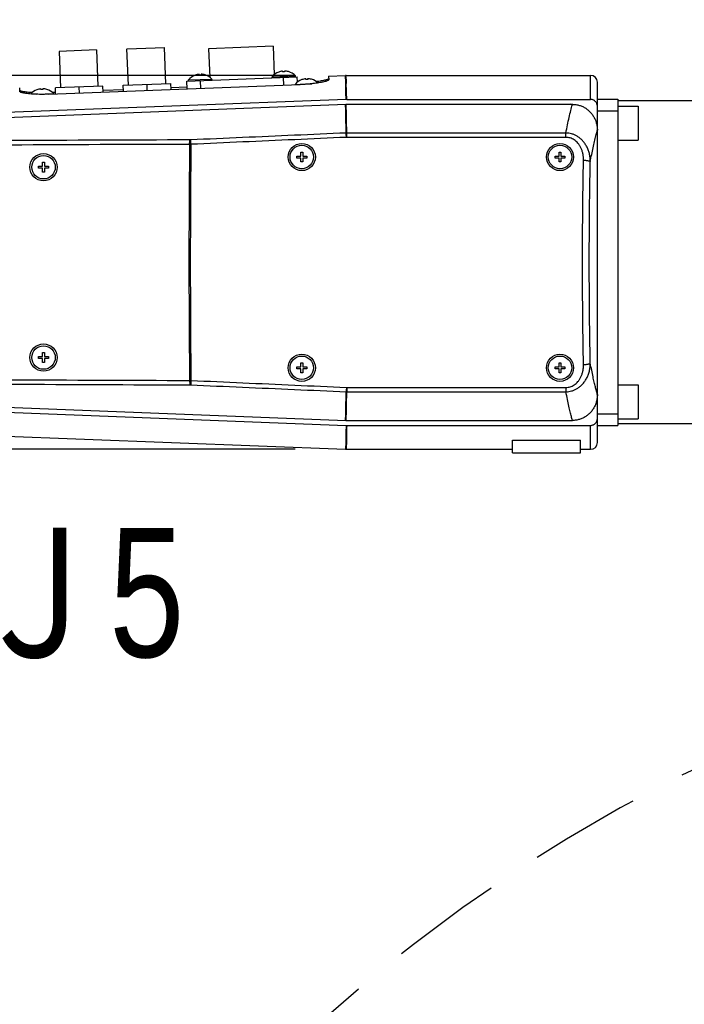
# Model space of a CAD drawing. Header units: millimetres. Extents: x 0 to 594, y 0 to 420.
# Tile 54 of 256: x 348 to 367, y 298 to 327. Entities that reach past the tile are written whole.
import ezdxf

# ---------------------------------------------------------------- set-up
doc = ezdxf.new("R2010")
doc.units = ezdxf.units.MM
doc.header["$LTSCALE"] = 32.67
doc.linetypes.add('PHANTOM', pattern=[0.8, 0.45, -0.05, 0.1, -0.05, 0.1, -0.05])
doc.layers.get('0').update_dxf_attribs({"linetype": 'CONTINUOUS'})
for name, color, linetype in [('CRV', 7, 'CONTINUOUS'), ('DRA_ITEM', 7, 'CONTINUOUS'), ('DRIV_DIM', 7, 'CONTINUOUS')]:
    doc.layers.add(name, color=color, linetype=linetype)
doc.styles.get("Standard").update_dxf_attribs({"font": 'MS PGothic.ttf', "width": 0.8})
doc.dimstyles.new('DIMSTYLE_1', dxfattribs={"dimtxt": 3.8, "dimasz": 1.8, "dimexe": 0.18, "dimexo": 0.0625, "dimgap": 0.09, "dimtad": 1, "dimdec": 3, "dimlfac": 10, "dimdsep": 46, "dimtxsty": 'STANDARD', "dimblk": 'OPEN', "dimblk1": 'OPEN', "dimblk2": 'OPEN', "dimcen": 0.09, "dimadec": 0, "dimazin": 0, "dimtp": 0.001, "dimtm": 0.001, "dimtfac": 1, "dimtdec": 3, "dimtofl": 0, "dimtmove": 0, "dimatfit": 3, "dimldrblk": 'OPEN', "dimfxl": 1, "dimtolj": 1, "dimarcsym": 0})
doc.dimstyles.new('DIMSTYLE_10', dxfattribs={"dimtxt": 3.8, "dimasz": 1.8, "dimexe": 0.18, "dimexo": 0.0625, "dimgap": 0.09, "dimtad": 1, "dimdec": 1, "dimlfac": 10, "dimdsep": 46, "dimtxsty": 'STANDARD', "dimblk": 'OPEN', "dimblk1": 'OPEN', "dimblk2": 'OPEN', "dimcen": 0.09, "dimadec": 0, "dimazin": 0, "dimtp": 0.1, "dimtm": 0.1, "dimtfac": 1, "dimtdec": 1, "dimtofl": 0, "dimtmove": 0, "dimatfit": 3, "dimldrblk": 'OPEN', "dimfxl": 1, "dimtolj": 1, "dimarcsym": 0})
doc.dimstyles.new('DIMSTYLE_3', dxfattribs={"dimtxt": 3.8, "dimasz": 1.8, "dimexe": 0.18, "dimexo": 0.0625, "dimgap": 0.09, "dimtad": 1, "dimdec": 3, "dimlfac": 10, "dimdsep": 46, "dimtxsty": 'STANDARD', "dimblk": 'OPEN', "dimblk1": 'OPEN', "dimblk2": 'OPEN', "dimcen": 0.09, "dimadec": 0, "dimazin": 0, "dimtp": 0.5, "dimtm": 0.5, "dimtfac": 1, "dimtdec": 3, "dimtofl": 0, "dimtmove": 0, "dimatfit": 3, "dimldrblk": 'OPEN', "dimfxl": 1, "dimtolj": 1, "dimarcsym": 0})

# ---------------------------------------------------------------- blocks, each defined once
blk = doc.blocks.new('_OPEN')
at = {"color": 0, "linetype": 'ByBlock'}
for p, q in [((0, 0), (-1, 0.342)), ((-1, -0.342), (0, 0)), ((-1, 0), (0, 0))]:
    blk.add_line(p, q, dxfattribs=at)
blk = doc.blocks.new('*D8')
at = {"layer": 'DRIV_DIM', "color": 2, "linetype": 'Continuous'}
for p, q in [((336.906, 329.81), (336.906, 378.378)), ((388.906, 320.192), (388.906, 378.378)), ((336.906, 376.378), (362.906, 376.378)), ((388.906, 376.378), (362.906, 376.378))]:
    blk.add_line(p, q, dxfattribs=at)
at = {"layer": 'DRIV_DIM', "color": 2, "linetype": 'Continuous', "xscale": 1.8, "yscale": 1.8, "zscale": 1.8, "rotation": 180}
blk.add_blockref('_OPEN', (336.906, 376.378), dxfattribs=at)
at = {"layer": 'DRIV_DIM', "color": 2, "linetype": 'Continuous', "xscale": 1.8, "yscale": 1.8, "zscale": 1.8}
blk.add_blockref('_OPEN', (388.906, 376.378), dxfattribs=at)
at = {"layer": 'DRIV_DIM', "color": 2, "linetype": 'Continuous', "width": 0.8}
blk.add_text('520', height=3.8, dxfattribs=at).set_placement((354.001, 377.328))
blk = doc.blocks.new('*D11')
at = {"layer": 'DRIV_DIM', "color": 2, "linetype": 'Continuous'}
for p, q in [((337.656, 321.194), (346.895, 337.196)), ((335.406, 319.895), (316.927, 319.895))]:
    blk.add_line(p, q, dxfattribs=at)
for points in [[(344.012, 335.737), (345.895, 335.464), (344.574, 336.833)], [(318.403, 321.723), (318.927, 319.895), (319.632, 321.662)]]:
    blk.add_lwpolyline(points, dxfattribs=at)
for start, end in [(60, 120), (120, 180)]:
    blk.add_arc((336.906, 319.895), 17.978, start, end, dxfattribs=at)
at = {"layer": 'DRIV_DIM', "color": 2, "linetype": 'Continuous', "width": 0.766667}
blk.add_text('120%%d', height=3.8, rotation=-22.7991, dxfattribs=at).set_placement((339.39, 340.841))
blk = doc.blocks.new('*D32')
at = {"layer": 'DRIV_DIM', "color": 2, "linetype": 'Continuous'}
for p, q in [((328.906, 321.395), (328.906, 385.829)), ((388.906, 320.192), (388.906, 385.829)), ((328.906, 383.829), (358.906, 383.829)), ((388.906, 383.829), (358.906, 383.829))]:
    blk.add_line(p, q, dxfattribs=at)
at = {"layer": 'DRIV_DIM', "color": 2, "linetype": 'Continuous', "xscale": 1.8, "yscale": 1.8, "zscale": 1.8, "rotation": 180}
blk.add_blockref('_OPEN', (328.906, 383.829), dxfattribs=at)
at = {"layer": 'DRIV_DIM', "color": 2, "linetype": 'Continuous', "xscale": 1.8, "yscale": 1.8, "zscale": 1.8}
blk.add_blockref('_OPEN', (388.906, 383.829), dxfattribs=at)
at = {"layer": 'DRIV_DIM', "color": 2, "linetype": 'Continuous', "width": 0.8}
blk.add_text('600', height=3.8, dxfattribs=at).set_placement((353.159, 384.779))
blk = doc.blocks.new('*D33')
at = {"layer": 'DRIV_DIM', "color": 2, "linetype": 'Continuous'}
for p, q in [((287.953, 263.395), (287.953, 393.96)), ((396.906, 252.945), (396.906, 393.96)), ((287.953, 391.96), (342.43, 391.96)), ((396.906, 391.96), (342.43, 391.96))]:
    blk.add_line(p, q, dxfattribs=at)
at = {"layer": 'DRIV_DIM', "color": 2, "linetype": 'Continuous', "xscale": 1.8, "yscale": 1.8, "zscale": 1.8, "rotation": 180}
blk.add_blockref('_OPEN', (287.953, 391.96), dxfattribs=at)
at = {"layer": 'DRIV_DIM', "color": 2, "linetype": 'Continuous', "xscale": 1.8, "yscale": 1.8, "zscale": 1.8}
blk.add_blockref('_OPEN', (396.906, 391.96), dxfattribs=at)
at = {"layer": 'DRIV_DIM', "color": 2, "linetype": 'Continuous', "width": 0.8}
blk.add_text('1089.5', height=3.8, dxfattribs=at).set_placement((332.034, 392.91))
blk = doc.blocks.new('*D35')
at = {"layer": 'DRIV_DIM', "color": 2, "linetype": 'Continuous'}
for p, q in [((279.953, 334.299), (279.953, 401.026)), ((396.906, 252.945), (396.906, 401.026)), ((279.953, 399.026), (338.43, 399.026)), ((396.906, 399.026), (338.43, 399.026)), ((279.953, 263.395), (279.953, 320.68))]:
    blk.add_line(p, q, dxfattribs=at)
at = {"layer": 'DRIV_DIM', "color": 2, "linetype": 'Continuous', "xscale": 1.8, "yscale": 1.8, "zscale": 1.8, "rotation": 180}
blk.add_blockref('_OPEN', (279.953, 399.026), dxfattribs=at)
at = {"layer": 'DRIV_DIM', "color": 2, "linetype": 'Continuous', "xscale": 1.8, "yscale": 1.8, "zscale": 1.8}
blk.add_blockref('_OPEN', (396.906, 399.026), dxfattribs=at)
at = {"layer": 'DRIV_DIM', "color": 2, "linetype": 'Continuous', "width": 0.8}
blk.add_text('1169.5', height=3.8, dxfattribs=at).set_placement((321.596, 399.976))
blk = doc.blocks.new('*D37')
at = {"layer": 'DRIV_DIM', "color": 2, "linetype": 'Continuous'}
for p, q in [((387.406, 362.847), (269.037, 362.847)), ((271.037, 362.847), (271.037, 295.371)), ((271.037, 227.895), (271.037, 295.371)), ((278.453, 227.895), (269.037, 227.895))]:
    blk.add_line(p, q, dxfattribs=at)
at = {"layer": 'DRIV_DIM', "color": 2, "linetype": 'Continuous', "xscale": 1.8, "yscale": 1.8, "zscale": 1.8}
for p, rotation in [((271.037, 362.847), 90), ((271.037, 227.895), 270)]:
    blk.add_blockref('_OPEN', p, dxfattribs=dict(at, rotation=rotation))
at = {"layer": 'DRIV_DIM', "color": 2, "linetype": 'Continuous', "width": 0.8}
blk.add_text('1349.5', height=3.8, rotation=90, dxfattribs=at).set_placement((270.087, 283.971))
blk = doc.blocks.new('*D39')
at = {"layer": 'DRIV_DIM', "color": 2, "linetype": 'Continuous'}
for p, q in [((387.406, 370.847), (259.802, 370.847)), ((261.802, 370.847), (261.802, 299.371)), ((261.802, 227.895), (261.802, 299.371)), ((278.453, 227.895), (259.802, 227.895))]:
    blk.add_line(p, q, dxfattribs=at)
at = {"layer": 'DRIV_DIM', "color": 2, "linetype": 'Continuous', "xscale": 1.8, "yscale": 1.8, "zscale": 1.8}
for p, rotation in [((261.802, 370.847), 90), ((261.802, 227.895), 270)]:
    blk.add_blockref('_OPEN', p, dxfattribs=dict(at, rotation=rotation))
at = {"layer": 'DRIV_DIM', "color": 2, "linetype": 'Continuous', "width": 0.8}
blk.add_text('1429.5', height=3.8, rotation=90, dxfattribs=at).set_placement((260.852, 279.281))
blk = doc.blocks.new('*D45')
at = {"layer": 'DRIV_DIM', "color": 2, "linetype": 'Continuous'}
for p, q in [((356.015, 325.395), (301.638, 325.395)), ((303.638, 325.395), (303.638, 319.895)), ((303.638, 314.395), (303.638, 319.895)), ((356.015, 314.395), (301.638, 314.395))]:
    blk.add_line(p, q, dxfattribs=at)
at = {"layer": 'DRIV_DIM', "color": 2, "linetype": 'Continuous', "xscale": 1.8, "yscale": 1.8, "zscale": 1.8}
for p, rotation in [((303.638, 325.395), 90), ((303.638, 314.395), 270)]:
    blk.add_blockref('_OPEN', p, dxfattribs=dict(at, rotation=rotation))
at = {"layer": 'DRIV_DIM', "color": 2, "linetype": 'Continuous', "width": 0.8}
blk.add_text('110', height=3.8, rotation=90, dxfattribs=at).set_placement((302.688, 315.679))

msp = doc.modelspace()

# ---------------------------------------------------------------- linework, layer by layer
at = {"color": 7, "linetype": 'Continuous'}
for p, q in [((351.10365, 325.10928), (351.06269, 326.1785)), ((351.06287, 326.1785), (352.16169, 326.22061)), ((352.20285, 325.1514), (352.16188, 326.22061)), ((353.46437, 326.18045), (353.4964, 325.34448)), ((355.3629, 326.25319), (353.46445, 326.18045)), ((355.36298, 326.25319), (355.39501, 325.41723)), ((349.06415, 326.10193), (349.10512, 325.03271)), ((350.16316, 326.14403), (349.06434, 326.10193)), ((350.16335, 326.14404), (350.20431, 325.07482)), ((352.82547, 325.22529), (356.07309, 325.34972)), ((353.06845, 325.4003), (353.06841, 325.40127)), ((353.18436, 325.40475), (353.1835, 325.42731)), ((353.24146, 325.42953), (353.24232, 325.40697)), ((353.3582, 325.41237), (353.35824, 325.41141)), ((355.33282, 325.35564), (356.02231, 325.38206)), ((355.33413, 325.32141), (355.33282, 325.35564)), ((355.52765, 325.49453), (355.52761, 325.49549)), ((355.64356, 325.49897), (355.6427, 325.52153)), ((355.70065, 325.52376), (355.70152, 325.50119)), ((355.8174, 325.50659), (355.81743, 325.50563)), ((356.02363, 325.34782), (356.02231, 325.38206)), ((356.07892, 325.19751), (356.07309, 325.34972)), ((356.99779, 325.37514), (357.4962, 325.39424)), ((356.99779, 325.37514), (357.00188, 325.26853)), ((357.51567, 325.39461), (364.70593, 325.39461)), ((347.90855, 324.92013), (347.90447, 325.02674)), ((348.76216, 324.84216), (356.15674, 325.12548)), ((350.3542, 325.08057), (348.95523, 325.02697)), ((348.96202, 324.84982), (348.95523, 325.02697)), ((349.6615, 324.87662), (349.65471, 325.05377)), ((350.36099, 324.90342), (350.3542, 325.08057)), ((350.95376, 325.10354), (352.35274, 325.15714)), ((350.96055, 324.92639), (350.95376, 325.10354)), ((351.66004, 324.95319), (351.65325, 325.13034)), ((352.35952, 324.97999), (352.35274, 325.15714)), ((352.35734, 325.0369), (352.83199, 325.05509)), ((352.83417, 324.99818), (352.82547, 325.22529)), ((352.87362, 325.26142), (353.56312, 325.28784)), ((352.87494, 325.22718), (352.87362, 325.26142)), ((353.56443, 325.2536), (353.56312, 325.28784)), ((356.0114, 325.13146), (356.50479, 325.15036)), ((356.01184, 325.11993), (356.0114, 325.13146)), ((356.20623, 325.27034), (356.20619, 325.27131)), ((356.32214, 325.27478), (356.32128, 325.29735)), ((356.37923, 325.29957), (356.3801, 325.277)), ((356.49598, 325.28241), (356.49601, 325.28145)), ((364.90593, 314.59461), (364.90593, 325.19461)), ((348.41195, 324.97171), (348.41191, 324.97267)), ((348.41322, 324.84034), (348.90661, 324.85924)), ((348.52786, 324.97615), (348.527, 324.99872)), ((348.58495, 325.00094), (348.58582, 324.97837)), ((348.7017, 324.98378), (348.70173, 324.98281)), ((348.85818, 324.90284), (348.95983, 324.90673)), ((348.90706, 324.84771), (348.90661, 324.85924)), ((350.35881, 324.96033), (350.95837, 324.9833)), ((339.80729, 323.86113), (357.50593, 324.54461)), ((357.51022, 324.68928), (339.84654, 324.01251)), ((357.50593, 324.54461), (364.17192, 324.54461)), ((357.52865, 324.68964), (364.70593, 324.68964)), ((364.90593, 324.69461), (365.50593, 324.69461)), ((365.50593, 324.69461), (365.50593, 315.09461)), ((376.90593, 324.64461), (365.50593, 324.64461)), ((365.50593, 324.49461), (366.10593, 324.49461)), ((366.10593, 324.49461), (366.10593, 323.49461)), ((364.90593, 324.35135), (365.50593, 324.35135)), ((365.50593, 323.49461), (366.10593, 323.49461)), ((356.06093, 322.96561), (356.06093, 323.02361)), ((356.06093, 323.02361), (356.17693, 323.02361)), ((356.17693, 323.02361), (356.17693, 323.13961)), ((356.17693, 323.13961), (356.23493, 323.13961)), ((356.23493, 323.13961), (356.23493, 323.02361)), ((356.23493, 323.02361), (356.35093, 323.02361)), ((356.35093, 323.02361), (356.35093, 322.96561)), ((363.66093, 322.96561), (363.66093, 323.02361)), ((363.66093, 323.02361), (363.77693, 323.02361)), ((363.77693, 323.02361), (363.77693, 323.13961)), ((363.77693, 323.13961), (363.83493, 323.13961)), ((363.83493, 323.13961), (363.83493, 323.02361)), ((363.83493, 323.02361), (363.95093, 323.02361)), ((363.95093, 323.02361), (363.95093, 322.96561)), ((348.46093, 322.66561), (348.46093, 322.72361)), ((348.46093, 322.72361), (348.57693, 322.72361)), ((348.57693, 322.72361), (348.57693, 322.83961)), ((348.57693, 322.83961), (348.63493, 322.83961)), ((348.63493, 322.83961), (348.63493, 322.72361)), ((348.63493, 322.72361), (348.75093, 322.72361)), ((348.75093, 322.72361), (348.75093, 322.66561)), ((356.17693, 322.96561), (356.06093, 322.96561)), ((356.17693, 322.84961), (356.17693, 322.96561)), ((356.23493, 322.84961), (356.17693, 322.84961)), ((356.23493, 322.96561), (356.23493, 322.84961)), ((356.35093, 322.96561), (356.23493, 322.96561)), ((363.77693, 322.96561), (363.66093, 322.96561)), ((363.77693, 322.84961), (363.77693, 322.96561)), ((363.83493, 322.84961), (363.77693, 322.84961)), ((363.83493, 322.96561), (363.83493, 322.84961)), ((363.95093, 322.96561), (363.83493, 322.96561)), ((348.57693, 322.66561), (348.46093, 322.66561)), ((348.57693, 322.54961), (348.57693, 322.66561)), ((348.63493, 322.54961), (348.57693, 322.54961)), ((348.63493, 322.66561), (348.63493, 322.54961)), ((348.75093, 322.66561), (348.63493, 322.66561)), ((348.57693, 317.12361), (348.57693, 317.23961)), ((348.57693, 317.23961), (348.63493, 317.23961)), ((348.63493, 317.23961), (348.63493, 317.12361)), ((348.46093, 317.06561), (348.46093, 317.12361)), ((348.46093, 317.12361), (348.57693, 317.12361)), ((348.57693, 317.06561), (348.46093, 317.06561)), ((348.57693, 316.94961), (348.57693, 317.06561)), ((348.63493, 316.94961), (348.57693, 316.94961)), ((348.63493, 317.12361), (348.75093, 317.12361)), ((348.63493, 317.06561), (348.63493, 316.94961)), ((348.75093, 317.06561), (348.63493, 317.06561)), ((348.75093, 317.12361), (348.75093, 317.06561)), ((356.17693, 316.82361), (356.17693, 316.93961)), ((356.17693, 316.93961), (356.23493, 316.93961)), ((356.23493, 316.93961), (356.23493, 316.82361)), ((363.77693, 316.82361), (363.77693, 316.93961)), ((363.77693, 316.93961), (363.83493, 316.93961)), ((363.83493, 316.93961), (363.83493, 316.82361)), ((356.06093, 316.76561), (356.06093, 316.82361)), ((356.06093, 316.82361), (356.17693, 316.82361)), ((356.17693, 316.76561), (356.06093, 316.76561)), ((356.17693, 316.64961), (356.17693, 316.76561)), ((356.23493, 316.64961), (356.17693, 316.64961)), ((356.23493, 316.82361), (356.35093, 316.82361)), ((356.23493, 316.76561), (356.23493, 316.64961)), ((356.35093, 316.76561), (356.23493, 316.76561)), ((356.35093, 316.82361), (356.35093, 316.76561)), ((363.66093, 316.76561), (363.66093, 316.82361)), ((363.66093, 316.82361), (363.77693, 316.82361)), ((363.77693, 316.76561), (363.66093, 316.76561)), ((363.77693, 316.64961), (363.77693, 316.76561)), ((363.83493, 316.64961), (363.77693, 316.64961)), ((363.83493, 316.82361), (363.95093, 316.82361)), ((363.83493, 316.76561), (363.83493, 316.64961)), ((363.95093, 316.76561), (363.83493, 316.76561)), ((363.95093, 316.82361), (363.95093, 316.76561)), ((365.50593, 316.29461), (366.10593, 316.29461)), ((366.10593, 316.29461), (366.10593, 315.29461)), ((339.80729, 315.92809), (357.50593, 315.24461)), ((339.84654, 315.77671), (357.51022, 315.09994)), ((357.50593, 315.24461), (364.17192, 315.24461)), ((364.90593, 315.43787), (365.50593, 315.43787)), ((365.50593, 315.29461), (366.10593, 315.29461)), ((357.52865, 315.09958), (364.70593, 315.09958)), ((364.90593, 315.09461), (365.50593, 315.09461)), ((376.90593, 315.14461), (365.50593, 315.14461)), ((347.156, 314.79116), (357.4962, 314.39498)), ((362.40593, 314.29461), (362.40593, 314.66895)), ((362.40593, 314.66895), (364.40593, 314.66895)), ((364.40593, 314.29461), (364.40593, 314.66895)), ((357.51567, 314.39461), (362.40593, 314.39461)), ((364.40593, 314.39461), (364.70593, 314.39461)), ((362.40593, 314.29461), (364.40593, 314.29461))]:
    msp.add_line(p, q, dxfattribs=at)
at = {"color": 9, "linetype": 'Continuous'}
for p, q in [((355.68208, 325.10729), (355.67338, 325.3344)), ((364.70593, 324.68964), (364.70593, 325.39461)), ((353.23388, 325.01349), (353.22518, 325.2406)), ((357.53103, 323.5736), (357.53103, 323.70087)), ((363.9812, 323.70087), (357.53103, 323.70087)), ((363.9812, 323.5736), (357.53103, 323.5736)), ((363.9812, 323.5736), (363.9812, 323.70087)), ((357.53103, 316.21562), (357.53103, 316.08835)), ((357.53103, 316.21562), (363.9812, 316.21562)), ((357.53103, 316.08835), (363.9812, 316.08835)), ((363.9812, 316.21562), (363.9812, 316.08835)), ((364.70593, 314.39461), (364.70593, 315.09958))]:
    msp.add_line(p, q, dxfattribs=at)
at = {"color": 7, "linetype": 'Continuous'}
for centre, radius in [((356.20593, 322.99461), 0.4), ((356.20593, 322.99461), 0.345), ((363.80593, 322.99461), 0.4), ((363.80593, 322.99461), 0.345), ((348.60593, 322.69461), 0.4), ((348.60593, 322.69461), 0.345), ((348.60593, 317.09461), 0.4), ((348.60593, 317.09461), 0.345), ((356.20593, 316.79461), 0.4), ((356.20593, 316.79461), 0.345), ((363.80593, 316.79461), 0.4), ((363.80593, 316.79461), 0.345)]:
    msp.add_circle(centre, radius, dxfattribs=at)
for centre, radius, start, end in [((353.23002, 324.97059), 0.46, 110.610213, 140.784545), ((353.23002, 324.97059), 0.45908, 95.815904, 110.606041), ((353.23002, 324.97059), 0.43655, 88.385197, 96.003138), ((353.23002, 324.97059), 0.45908, 73.782293, 88.572431), ((353.23002, 324.97059), 0.46, 43.603789, 73.778122), ((355.68922, 325.06481), 0.46, 110.610213, 140.784545), ((355.68922, 325.06481), 0.45908, 95.815904, 110.606041), ((355.68922, 325.06481), 0.43655, 88.385197, 96.003138), ((355.68922, 325.06481), 0.45908, 73.782293, 88.572431), ((355.68922, 325.06481), 0.46, 43.603789, 73.778122), ((357.51551, 324.89461), 0.5, 90, 92.194167), ((364.70593, 325.19461), 0.2, 0, 90), ((356.3678, 324.84063), 0.46, 110.610357, 140.784545), ((356.3678, 324.84063), 0.45908, 95.815904, 110.606041), ((356.3678, 324.84063), 0.43655, 88.385197, 96.003138), ((356.3678, 324.84063), 0.45908, 73.782293, 88.572431), ((356.3678, 324.84063), 0.46, 46.428993, 73.777978), ((348.57352, 324.542), 0.46, 110.610357, 137.959334), ((348.57352, 324.542), 0.45908, 95.815904, 110.606041), ((348.57352, 324.542), 0.43655, 88.385197, 96.003138), ((348.57352, 324.542), 0.45908, 73.782293, 88.572431), ((348.57352, 324.542), 0.46, 43.603789, 73.777978), ((364.10593, 323.74461), 0.8, 85.272746, 90), ((364.10593, 316.04461), 0.8, 357.423533, 360), ((364.70593, 314.59461), 0.2, 270, 360), ((357.51551, 314.89461), 0.5, 267.805833, 270)]:
    msp.add_arc(centre, radius, start, end, dxfattribs=at)
at = {"color": 9, "linetype": 'Continuous'}
for points, knots in [([(357.52865, 324.68964), (357.52692, 324.78213), (357.52917, 324.93911), (357.50828, 325.16453), (357.53981, 325.27062), (357.49233, 325.38586), (357.51567, 325.38586)], [0, 0, 0, 0, 0.277515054, 0.486546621, 0.626329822, 0.696342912, 0.696342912, 0.696342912, 0.696342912]), ([(357.51022, 324.68928), (357.50841, 324.78176), (357.50542, 324.93356), (357.50066, 325.17564), (357.49924, 325.24823), (357.49608, 325.40882), (357.49654, 325.38548)], [0, 0, 0, 0, 0.277477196, 0.486499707, 0.626294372, 0.696329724, 0.696329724, 0.696329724, 0.696329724]), ([(357.50264, 324.24436), (357.5023, 324.26146), (357.50032, 324.36142), (357.49834, 324.46138), (357.4967, 324.54425)], [0, 0, 0, 0, 0.051284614, 0.299947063, 0.299947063, 0.299947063, 0.299947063]), ([(357.52081, 324.24472), (357.52049, 324.26181), (357.51861, 324.36177), (357.51673, 324.46174), (357.51518, 324.54461)], [0, 0, 0, 0, 0.051292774, 0.299947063, 0.299947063, 0.299947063, 0.299947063]), ([(363.9812, 323.70087), (363.99615, 323.78042), (364.02612, 323.9335), (364.07335, 324.15365), (364.12077, 324.35402), (364.15403, 324.48059), (364.17062, 324.54)], [0, 0, 0, 0, 0.242808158, 0.467946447, 0.675433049, 0.860479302, 0.860479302, 0.860479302, 0.860479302]), ([(357.51342, 323.7005), (357.51134, 323.80507), (357.50775, 323.98635), (357.50416, 324.16764), (357.50264, 324.24436)], [0, 0, 0, 0, 0.313753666, 0.543968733, 0.543968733, 0.543968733, 0.543968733]), ([(357.53103, 323.70087), (357.52907, 323.80544), (357.52566, 323.98672), (357.52225, 324.168), (357.52081, 324.24472)], [0, 0, 0, 0, 0.31374157, 0.543938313, 0.543938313, 0.543938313, 0.543938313]), ([(357.51342, 323.7005), (357.00592, 323.67798), (355.9899, 323.63294), (354.4643, 323.56548), (353.44618, 323.52058), (352.93661, 323.49814)], [0, 0, 0, 0, 1.52397209, 3.05106507, 4.5812797, 4.5812797, 4.5812797, 4.5812797]), ([(357.52046, 323.57336), (357.01297, 323.55053), (355.99694, 323.50486), (354.47134, 323.43647), (353.45322, 323.39094), (352.94364, 323.36819)], [0, 0, 0, 0, 1.52401671, 3.0511549, 4.58141457, 4.58141457, 4.58141457, 4.58141457]), ([(357.52046, 323.57336), (357.51982, 323.58675), (357.51857, 323.61201), (357.51671, 323.6471), (357.51505, 323.6761), (357.51395, 323.69321), (357.51341, 323.7005)], [0, 0, 0, 0, 0.040198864, 0.075894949, 0.105404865, 0.127337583, 0.127337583, 0.127337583, 0.127337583]), ([(357.53103, 323.70087), (357.52809, 323.70087), (357.52222, 323.7008), (357.51635, 323.70062), (357.51342, 323.7005)], [0, 0, 0, 0, 0.0088079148, 0.0176194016, 0.0176194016, 0.0176194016, 0.0176194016]), ([(364.69786, 322.85592), (364.69816, 322.89666), (364.69381, 322.97759), (364.67264, 323.09579), (364.63786, 323.2075), (364.59091, 323.31032), (364.53359, 323.40242), (364.46777, 323.48262), (364.39513, 323.55048), (364.317, 323.60588), (364.2348, 323.64867), (364.1503, 323.67879), (364.06553, 323.6965), (364.00895, 323.70064), (363.9812, 323.70087)], [0, 0, 0, 0, 0.12223268, 0.24238672, 0.35936439, 0.47229777, 0.58056459, 0.68390888, 0.78265409, 0.87789911, 0.97036413, 1.05978954, 1.14616833, 1.22941686, 1.22941686, 1.22941686, 1.22941686]), ([(364.49862, 322.90113), (364.49927, 322.93377), (364.49695, 322.99846), (364.48271, 323.09303), (364.45842, 323.18231), (364.4251, 323.26439), (364.38403, 323.33784), (364.33658, 323.40171), (364.28395, 323.45566), (364.22713, 323.4996), (364.16714, 323.53341), (364.10529, 323.55702), (364.0431, 323.57066), (364.00155, 323.5736), (363.9812, 323.5736)], [0, 0, 0, 0, 0.097928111, 0.193722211, 0.28629827, 0.374848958, 0.458831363, 0.53806291, 0.61287366, 0.684226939, 0.752831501, 0.81870992, 0.882103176, 0.943162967, 0.943162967, 0.943162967, 0.943162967]), ([(364.69786, 322.85592), (364.71094, 322.92661), (364.73719, 323.06356), (364.77826, 323.262), (364.81977, 323.44701), (364.85898, 323.60731), (364.88514, 323.70572), (364.8966, 323.74713)], [0, 0, 0, 0, 0.21567408, 0.418306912, 0.607903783, 0.784472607, 0.913360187, 0.913360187, 0.913360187, 0.913360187]), ([(352.90515, 323.36763), (351.14978, 323.36251), (347.4803, 323.34682), (341.73803, 323.30695), (337.75118, 323.26843), (335.6784, 323.24565)], [0, 0, 0, 0, 5.26612827, 11.00850963, 17.2272167, 17.2272167, 17.2272167, 17.2272167]), ([(352.91351, 323.4976), (351.15812, 323.49323), (347.4886, 323.47913), (341.74627, 323.44182), (337.75937, 323.40512), (335.68658, 323.38331)], [0, 0, 0, 0, 5.26618686, 11.00861394, 17.22735082, 17.22735082, 17.22735082, 17.22735082]), ([(352.90515, 323.36763), (352.90195, 323.0827), (352.89637, 322.50899), (352.89041, 321.64391), (352.88683, 320.77117), (352.88563, 319.89461), (352.88683, 319.01804), (352.89041, 318.1453), (352.89637, 317.28023), (352.90195, 316.70652), (352.90515, 316.42158)], [0, 0, 0, 0, 0.85486135, 1.72120872, 2.59528551, 3.47309699, 4.35090703, 5.22498799, 6.09133409, 6.94618907, 6.94618907, 6.94618907, 6.94618907]), ([(352.90515, 323.36763), (352.9054, 323.38128), (352.90611, 323.40708), (352.90785, 323.44294), (352.91015, 323.47264), (352.91223, 323.49017), (352.91351, 323.4976)], [0, 0, 0, 0, 0.040951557, 0.077428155, 0.10768987, 0.130316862, 0.130316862, 0.130316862, 0.130316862]), ([(352.94364, 323.36818), (352.93722, 323.36804), (352.92439, 323.3678), (352.91156, 323.36767), (352.90515, 323.36763)], [0, 0, 0, 0, 0.0192664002, 0.0384992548, 0.0384992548, 0.0384992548, 0.0384992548]), ([(352.93661, 323.49814), (352.93276, 323.49797), (352.92506, 323.49771), (352.91735, 323.49761), (352.91351, 323.4976)], [0, 0, 0, 0, 0.0115662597, 0.0231069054, 0.0231069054, 0.0231069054, 0.0231069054]), ([(352.94364, 323.36819), (352.94068, 323.0832), (352.9355, 322.5094), (352.92997, 321.64419), (352.92664, 320.77132), (352.92553, 319.89461), (352.92664, 319.0179), (352.92997, 318.14502), (352.9355, 317.27981), (352.94068, 316.70601), (352.94364, 316.42103)], [0, 0, 0, 0, 0.85498678, 1.72146791, 2.59568407, 3.47363769, 4.35158987, 5.22581021, 6.09229006, 6.94727047, 6.94727047, 6.94727047, 6.94727047]), ([(352.94364, 323.36818), (352.943, 323.38184), (352.94174, 323.40765), (352.93989, 323.4435), (352.93822, 323.47317), (352.93713, 323.49068), (352.93661, 323.49814)], [0, 0, 0, 0, 0.041018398, 0.077512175, 0.107709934, 0.130146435, 0.130146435, 0.130146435, 0.130146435]), ([(364.49862, 316.88809), (364.49296, 317.17116), (364.48326, 317.74063), (364.47359, 318.5984), (364.46875, 319.46192), (364.46875, 320.3273), (364.47359, 321.19082), (364.48326, 322.04859), (364.49296, 322.61806), (364.49862, 322.90113)], [0, 0, 0, 0, 0.84938698, 1.70865254, 2.57344355, 3.4399833, 4.30477405, 5.16404034, 6.01343025, 6.01343025, 6.01343025, 6.01343025]), ([(364.49862, 322.90113), (364.51267, 322.90086), (364.54018, 322.89968), (364.57987, 322.89603), (364.61596, 322.89066), (364.64683, 322.88391), (364.6713, 322.87596), (364.68837, 322.86757), (364.6964, 322.85982), (364.69786, 322.85592)], [0, 0, 0, 0, 0.042164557, 0.082575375, 0.119532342, 0.151526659, 0.177357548, 0.196328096, 0.208823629, 0.208823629, 0.208823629, 0.208823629]), ([(364.69786, 316.9333), (364.69219, 317.21214), (364.6825, 317.77306), (364.67283, 318.61794), (364.66799, 319.46844), (364.66799, 320.32077), (364.67283, 321.17128), (364.6825, 322.01615), (364.69219, 322.57708), (364.69786, 322.85592)], [0, 0, 0, 0, 0.83669325, 1.68301825, 2.53477035, 3.38824014, 4.23999212, 5.0863181, 5.92301439, 5.92301439, 5.92301439, 5.92301439]), ([(363.9812, 316.08835), (364.00895, 316.08858), (364.06553, 316.09272), (364.1503, 316.11043), (364.2348, 316.14054), (364.317, 316.18334), (364.39513, 316.23874), (364.46777, 316.3066), (364.53359, 316.3868), (364.59091, 316.4789), (364.63786, 316.58172), (364.67264, 316.69343), (364.69381, 316.81163), (364.69816, 316.89255), (364.69786, 316.9333)], [0, 0, 0, 0, 0.0832486, 0.16962736, 0.25905278, 0.3515178, 0.44676281, 0.54550801, 0.64885231, 0.75711912, 0.87005252, 0.9870302, 1.10718425, 1.22941696, 1.22941696, 1.22941696, 1.22941696]), ([(364.49862, 316.88809), (364.51267, 316.88836), (364.54018, 316.88954), (364.57987, 316.89319), (364.61596, 316.89856), (364.64683, 316.90531), (364.6713, 316.91326), (364.68837, 316.92165), (364.6964, 316.9294), (364.69786, 316.9333)], [0, 0, 0, 0, 0.042164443, 0.082575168, 0.119532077, 0.151526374, 0.177357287, 0.196327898, 0.208823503, 0.208823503, 0.208823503, 0.208823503]), ([(364.89661, 316.04206), (364.89032, 316.06478), (364.8734, 316.12728), (364.84547, 316.23642), (364.8119, 316.37691), (364.77564, 316.53984), (364.7368, 316.7277), (364.71111, 316.86171), (364.69786, 316.9333)], [0, 0, 0, 0, 0.070734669, 0.194247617, 0.337944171, 0.504050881, 0.694995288, 0.913402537, 0.913402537, 0.913402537, 0.913402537]), ([(363.9812, 316.21562), (364.00155, 316.21562), (364.0431, 316.21855), (364.10529, 316.2322), (364.16714, 316.25581), (364.22713, 316.28962), (364.28395, 316.33356), (364.33658, 316.38751), (364.38403, 316.45138), (364.4251, 316.52483), (364.45842, 316.60691), (364.48271, 316.69619), (364.49695, 316.79076), (364.49927, 316.85545), (364.49862, 316.88809)], [0, 0, 0, 0, 0.061059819, 0.124453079, 0.1903315, 0.25893606, 0.330289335, 0.405100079, 0.484331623, 0.56831403, 0.656864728, 0.749440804, 0.84523493, 0.943163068, 0.943163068, 0.943163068, 0.943163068]), ([(335.6784, 316.54357), (337.75178, 316.52078), (341.73923, 316.48226), (347.48151, 316.4424), (351.15038, 316.42671), (352.90515, 316.42158)], [0, 0, 0, 0, 6.22050807, 11.96288937, 17.2272167, 17.2272167, 17.2272167, 17.2272167]), ([(335.68658, 316.40591), (337.75997, 316.38409), (341.74747, 316.34739), (347.4898, 316.31009), (351.15872, 316.29599), (352.91351, 316.29162)], [0, 0, 0, 0, 6.22053789, 11.96296491, 17.22735082, 17.22735082, 17.22735082, 17.22735082]), ([(352.90515, 316.42159), (352.9054, 316.40794), (352.90611, 316.38214), (352.90785, 316.34628), (352.91015, 316.31658), (352.91223, 316.29905), (352.91351, 316.29162)], [0, 0, 0, 0, 0.040951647, 0.077428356, 0.107690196, 0.130317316, 0.130317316, 0.130317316, 0.130317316]), ([(352.90515, 316.42159), (352.91156, 316.42155), (352.92439, 316.42142), (352.93722, 316.42118), (352.94364, 316.42103)], [0, 0, 0, 0, 0.019232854, 0.0384992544, 0.0384992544, 0.0384992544, 0.0384992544]), ([(352.94364, 316.42103), (352.943, 316.40738), (352.94174, 316.38157), (352.93989, 316.34571), (352.93822, 316.31605), (352.93713, 316.29854), (352.93661, 316.29108)], [0, 0, 0, 0, 0.041018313, 0.077511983, 0.107709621, 0.130145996, 0.130145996, 0.130145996, 0.130145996]), ([(352.94364, 316.42103), (353.45322, 316.39828), (354.47134, 316.35275), (355.99694, 316.28436), (357.01297, 316.23869), (357.52046, 316.21586)], [0, 0, 0, 0, 1.53025966, 3.05739785, 4.58141456, 4.58141456, 4.58141456, 4.58141456]), ([(352.91351, 316.29162), (352.91735, 316.29161), (352.92506, 316.29151), (352.93276, 316.29125), (352.93661, 316.29108)], [0, 0, 0, 0, 0.0115406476, 0.0231069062, 0.0231069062, 0.0231069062, 0.0231069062]), ([(352.93661, 316.29108), (353.44618, 316.26864), (354.4643, 316.22373), (355.9899, 316.15628), (357.00592, 316.11124), (357.51342, 316.08872)], [0, 0, 0, 0, 1.53021463, 3.05730761, 4.5812797, 4.5812797, 4.5812797, 4.5812797]), ([(357.50264, 315.54485), (357.50416, 315.62158), (357.50775, 315.80287), (357.51134, 315.98415), (357.51342, 316.08872)], [0, 0, 0, 0, 0.230214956, 0.543968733, 0.543968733, 0.543968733, 0.543968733]), ([(357.52046, 316.21586), (357.51982, 316.20247), (357.51857, 316.17721), (357.51671, 316.14212), (357.51505, 316.11312), (357.51395, 316.09601), (357.51341, 316.08872)], [0, 0, 0, 0, 0.040198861, 0.075894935, 0.105404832, 0.127337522, 0.127337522, 0.127337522, 0.127337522]), ([(357.51342, 316.08872), (357.51635, 316.0886), (357.52222, 316.08842), (357.52809, 316.08835), (357.53103, 316.08835)], [0, 0, 0, 0, 0.0088114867, 0.0176194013, 0.0176194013, 0.0176194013, 0.0176194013]), ([(357.52081, 315.5445), (357.52225, 315.62122), (357.52566, 315.8025), (357.52907, 315.98378), (357.53103, 316.08835)], [0, 0, 0, 0, 0.230196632, 0.543938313, 0.543938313, 0.543938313, 0.543938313]), ([(364.17062, 315.24923), (364.1605, 315.28548), (364.13841, 315.36755), (364.10408, 315.50481), (364.06563, 315.67112), (364.0236, 315.86855), (363.9957, 316.0112), (363.9812, 316.08835)], [0, 0, 0, 0, 0.112922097, 0.254944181, 0.424449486, 0.624985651, 0.860480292, 0.860480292, 0.860480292, 0.860480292]), ([(357.4967, 315.24497), (357.49834, 315.32784), (357.50032, 315.4278), (357.5023, 315.52776), (357.50264, 315.54485)], [0, 0, 0, 0, 0.248662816, 0.299947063, 0.299947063, 0.299947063, 0.299947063]), ([(357.51518, 315.24461), (357.51673, 315.32748), (357.51861, 315.42744), (357.52049, 315.52741), (357.52081, 315.5445)], [0, 0, 0, 0, 0.248654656, 0.299947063, 0.299947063, 0.299947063, 0.299947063]), ([(357.51022, 315.09994), (357.50841, 315.00745), (357.50522, 314.8453), (357.50111, 314.63656), (357.49837, 314.49698), (357.497, 314.42706), (357.49654, 314.40373)], [0, 0, 0, 0, 0.277515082, 0.486546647, 0.626329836, 0.696342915, 0.696342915, 0.696342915, 0.696342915]), ([(357.52865, 315.09958), (357.52693, 315.00711), (357.5239, 314.84497), (357.52001, 314.63624), (357.51741, 314.49665), (357.51611, 314.42672), (357.51567, 314.40337)], [0, 0, 0, 0, 0.277477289, 0.486499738, 0.626294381, 0.696329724, 0.696329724, 0.696329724, 0.696329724])]:
    msp.add_open_spline(points, degree=3, knots=knots, dxfattribs=at)
at = {"color": 7, "linetype": 'Continuous'}
for points, knots in [([(357.00188, 325.26853), (357.00206, 325.26379), (356.99268, 325.25192), (356.96997, 325.24018), (356.93391, 325.22603), (356.88491, 325.21203), (356.82327, 325.19757), (356.74997, 325.18347), (356.66653, 325.17003), (356.57486, 325.15774), (356.47661, 325.14689), (356.37306, 325.13769), (356.26585, 325.13038), (356.19327, 325.12688), (356.15674, 325.12548)], [0, 0, 0, 0, 0.014236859, 0.039698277, 0.078275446, 0.129407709, 0.192785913, 0.268040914, 0.353329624, 0.446273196, 0.545488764, 0.649849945, 0.758145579, 0.867828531, 0.867828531, 0.867828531, 0.867828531]), ([(356.62766, 325.21896), (356.64152, 325.22065), (356.68337, 325.22594), (356.74972, 325.23541), (356.82259, 325.24769), (356.88388, 325.26015), (356.93242, 325.27195), (356.96845, 325.28393), (356.99013, 325.29307), (357.00056, 325.30293), (357.00041, 325.30698)], [0, 0, 0, 0, 0.04188528, 0.126542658, 0.20105115, 0.263617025, 0.313901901, 0.351496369, 0.375672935, 0.387842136, 0.387842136, 0.387842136, 0.387842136]), ([(347.90708, 324.95858), (347.90723, 324.95453), (347.91839, 324.9455), (347.9407, 324.93804), (347.97754, 324.92886), (348.02683, 324.9208), (348.08889, 324.91307), (348.16248, 324.9064), (348.22938, 324.90204), (348.27151, 324.89996), (348.28547, 324.89933)], [0, 0, 0, 0, 0.012168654, 0.036342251, 0.073928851, 0.12420721, 0.186773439, 0.261282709, 0.345933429, 0.387842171, 0.387842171, 0.387842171, 0.387842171]), ([(348.76216, 324.84216), (348.72563, 324.84076), (348.653, 324.8387), (348.54555, 324.83778), (348.44159, 324.83903), (348.3428, 324.84234), (348.25045, 324.84758), (348.16623, 324.85459), (348.09207, 324.86304), (348.02951, 324.87274), (347.97958, 324.88295), (347.94254, 324.8943), (347.919, 324.90427), (347.90873, 324.91539), (347.90855, 324.92013)], [0, 0, 0, 0, 0.109678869, 0.217970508, 0.322330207, 0.421543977, 0.514494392, 0.599785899, 0.675036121, 0.738410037, 0.789545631, 0.828128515, 0.853591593, 0.867828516, 0.867828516, 0.867828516, 0.867828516]), ([(357.52865, 324.68964), (357.52558, 324.68964), (357.51943, 324.68958), (357.51329, 324.6894), (357.51022, 324.68928)], [0, 0, 0, 0, 0.0092145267, 0.0184292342, 0.0184292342, 0.0184292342, 0.0184292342]), ([(364.17192, 324.54461), (364.20635, 324.54461), (364.27564, 324.53965), (364.37748, 324.51727), (364.47511, 324.4803), (364.56659, 324.42949), (364.65046, 324.36557), (364.72514, 324.28933), (364.78867, 324.20243), (364.83985, 324.10638), (364.8776, 324.00262), (364.90076, 323.89304), (364.90593, 323.81804), (364.90593, 323.7805)], [0, 0, 0, 0, 0.10330265, 0.2075512, 0.31176952, 0.41537817, 0.52038672, 0.62703804, 0.73442003, 0.84222266, 0.95247181, 1.06456036, 1.17716617, 1.17716617, 1.17716617, 1.17716617]), ([(364.90593, 324.48176), (364.90593, 324.49402), (364.90384, 324.51861), (364.89451, 324.55422), (364.87934, 324.5875), (364.85886, 324.61741), (364.83379, 324.64301), (364.80499, 324.66355), (364.77345, 324.67853), (364.74013, 324.68761), (364.71725, 324.68964), (364.70593, 324.68964)], [0, 0, 0, 0, 0.036780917, 0.07362817, 0.109920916, 0.145949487, 0.181823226, 0.216875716, 0.251518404, 0.286021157, 0.319982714, 0.319982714, 0.319982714, 0.319982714]), ([(364.90593, 316.00871), (364.90593, 315.97118), (364.90076, 315.89618), (364.8776, 315.7866), (364.83985, 315.68284), (364.78867, 315.58679), (364.72514, 315.49989), (364.65046, 315.42365), (364.56659, 315.35973), (364.47511, 315.30892), (364.37748, 315.27195), (364.27564, 315.24957), (364.20635, 315.24461), (364.17192, 315.24461)], [0, 0, 0, 0, 0.11260578, 0.22469432, 0.33494346, 0.44274609, 0.55012808, 0.65677941, 0.76178796, 0.86539663, 0.96961496, 1.07386352, 1.17716621, 1.17716621, 1.17716621, 1.17716621]), ([(364.70593, 315.09958), (364.71725, 315.09958), (364.74013, 315.10161), (364.77345, 315.11069), (364.80499, 315.12567), (364.83379, 315.14621), (364.85886, 315.17181), (364.87934, 315.20172), (364.89451, 315.235), (364.90384, 315.27061), (364.90593, 315.2952), (364.90593, 315.30746)], [0, 0, 0, 0, 0.033961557, 0.06846431, 0.103106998, 0.138159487, 0.174033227, 0.210061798, 0.246354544, 0.283201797, 0.319982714, 0.319982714, 0.319982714, 0.319982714]), ([(357.51022, 315.09994), (357.51329, 315.09982), (357.51943, 315.09964), (357.52558, 315.09958), (357.52865, 315.09958)], [0, 0, 0, 0, 0.0092147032, 0.0184292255, 0.0184292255, 0.0184292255, 0.0184292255])]:
    msp.add_open_spline(points, degree=3, knots=knots, dxfattribs=at)
for points in [[(357.4967, 324.54425), (357.49977, 324.54437), (357.50285, 324.54446), (357.50593, 324.54452)], [(357.50593, 324.54452), (357.50901, 324.54458), (357.5121, 324.54461), (357.51518, 324.54461)], [(357.50593, 315.2447), (357.50285, 315.24476), (357.49977, 315.24485), (357.4967, 315.24497)], [(357.51518, 315.24461), (357.5121, 315.24461), (357.50901, 315.24464), (357.50593, 315.2447)]]:
    msp.add_open_spline(points, degree=3, dxfattribs=at)
at = {"color": 9, "linetype": 'Continuous'}
for points in [[(364.17062, 324.54), (364.17105, 324.54153), (364.17148, 324.54307), (364.17192, 324.54461)], [(357.53103, 323.5736), (357.52751, 323.5736), (357.52398, 323.57352), (357.52046, 323.57336)], [(364.8966, 323.74713), (364.89898, 323.75575), (364.90139, 323.76438), (364.90381, 323.773)], [(364.90381, 323.773), (364.90452, 323.7755), (364.90522, 323.778), (364.90593, 323.7805)], [(357.52046, 316.21586), (357.52398, 316.2157), (357.52751, 316.21562), (357.53103, 316.21562)], [(364.90384, 316.01613), (364.90141, 316.02477), (364.899, 316.03341), (364.89661, 316.04206)], [(364.90593, 316.00871), (364.90523, 316.01119), (364.90454, 316.01366), (364.90384, 316.01613)], [(364.17192, 315.24461), (364.17148, 315.24615), (364.17105, 315.24769), (364.17062, 315.24923)]]:
    msp.add_open_spline(points, degree=3, dxfattribs=at)
at = {"layer": 'CRV', "color": 8, "linetype": 'PHANTOM'}
for centre, radius, start, end in [((388.90593, 261.89461), 108.95281, 350, 240), ((388.90593, 261.89461), 100.95281, 350, 240), ((388.90593, 309.89461), 52.95281, 312.114473, 163.757527), ((388.90593, 309.89461), 52.95281, 174.373159, 246.114473), ((388.90593, 261.89461), 48, 99.074092, 240)]:
    msp.add_arc(centre, radius, start, end, dxfattribs=at)

# ---------------------------------------------------------------- texts
at = {"layer": 'DRA_ITEM', "color": 2, "linetype": 'Continuous', "width": 0.8}
msp.add_text('Ｊ5', height=3.8, dxfattribs=at).set_placement((346.39253, 308.28432))

# ---------------------------------------------------------------- dimensions: what is measured, and where the dimension line sits
at = {"layer": 'DRIV_DIM', "color": 2, "linetype": 'Continuous'}
for base, p1, p2, angle, dimstyle, picture, middle in [((279.95312, 399.02575), (396.90593, 252.94461), (279.95312, 263.39461), 180, 'DIMSTYLE_10', '*D35', (330.71562, 401.87575)), ((287.95312, 391.96045), (396.90593, 252.94461), (287.95312, 263.39461), 180, 'DIMSTYLE_10', '*D33', (341.15404, 394.81045)), ((328.90593, 383.82891), (388.90593, 320.19182), (328.90593, 321.39461), 180, 'DIMSTYLE_10', '*D32', (357.71916, 386.67891)), ((336.90593, 376.37815), (388.90593, 320.19182), (336.90593, 329.8096), 180, 'DIMSTYLE_1', '*D8', (358.56147, 379.22815)), ((261.80166, 370.84742), (278.45313, 227.89461), (387.40593, 370.84742), 90, 'DIMSTYLE_10', '*D39', (258.95166, 288.40116)), ((271.03734, 362.84742), (278.45313, 227.89461), (387.40593, 362.84742), 90, 'DIMSTYLE_10', '*D37', (268.18734, 293.09115)), ((303.63825, 314.39461), (356.01546, 325.39461), (356.01546, 314.39461), 270, 'DIMSTYLE_1', '*D45', (300.78825, 320.23856))]:
    dim = msp.add_linear_dim(base=base, p1=p1, p2=p2, angle=angle, dimstyle=dimstyle, dxfattribs=at)
    dim.commit()
    dim.dimension.update_dxf_attribs({"geometry": picture, "text_midpoint": middle, "dimtype": 160})
dim = msp.add_angular_dim_2l(base=(327.91671, 335.4644), line1=((337.65593, 321.19365), (346.89516, 337.19645)), line2=((316.92749, 319.89461), (335.40593, 319.89461)), dimstyle='DIMSTYLE_3', dxfattribs=at)
dim.commit()
dim.dimension.update_dxf_attribs({"geometry": '*D11', "text_midpoint": (345.49796, 340.33511), "dimtype": 162})

doc.saveas('drawing.dxf')
